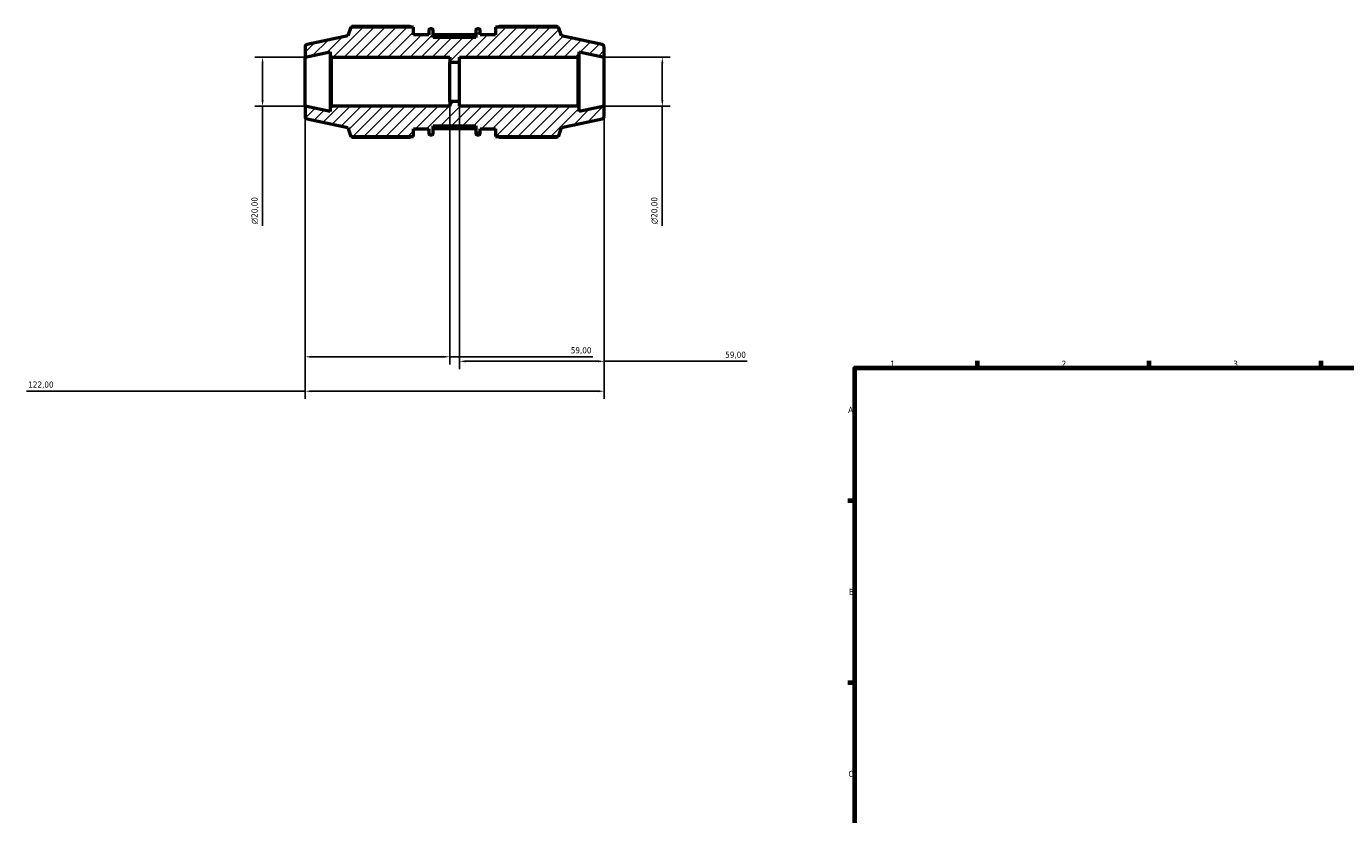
# Model space of a CAD drawing. Header units: millimetres. Extents: x -318 to 1159, y -13 to 722.
# Tile 2 of 8: x -318 to 220, y 392 to 713. Entities that reach past the tile are written whole.
import ezdxf

# ---------------------------------------------------------------- set-up
doc = ezdxf.new("R2010")
doc.units = ezdxf.units.MM
for name, color, linetype, lineweight in [('Border (ISO)', 7, 'Continuous', 70), ('Dimension (ISO)', 7, 'Continuous', 25), ('Hatch (ISO)', 7, 'Continuous', 18), ('Visible (ISO)', 7, 'Continuous', 50), ('Visible Narrow (ISO)', 7, 'Continuous', 35)]:
    doc.layers.add(name, color=color, linetype=linetype, lineweight=lineweight)
doc.styles.add('Note Text (ISO)', font='tahoma.ttf')
doc.dimstyles.new('Default (ISO)', dxfattribs={"dimtxt": 2.5, "dimasz": 2.5, "dimexe": 3.175, "dimexo": 0, "dimgap": 0.762, "dimtad": 1, "dimrnd": 1e-08, "dimzin": 0, "dimtxsty": 'Note Text (ISO)', "dimcen": 0.09, "dimdle": 10, "dimclrd": 256, "dimclre": 256, "dimclrt": 232, "dimazin": 0, "dimtfac": 1.40208, "dimtmove": 0, "dimatfit": 3, "dimfxl": 1, "dimtolj": 1, "dimtzin": 0, "dimlwd": -1, "dimlwe": -1, "dimarcsym": 0})

# ---------------------------------------------------------------- blocks, each defined once
blk = doc.blocks.new('Borders Default Border')
at = {"layer": 'Border (ISO)'}
for p, q in [((70.08, 574), (70.08, 576.9)), ((140.17, 574), (140.17, 576.9)), ((210.25, 574), (210.25, 576.9)), ((20, 519.75), (17.1, 519.75)), ((20, 445.5), (17.1, 445.5))]:
    blk.add_line(p, q, dxfattribs=at)
at = {"layer": 'Border (ISO)', "flags": 128}
blk.add_lwpolyline([(20, 20), (20, 574), (821, 574), (821, 20), (20, 20)], dxfattribs=at)
at = {"layer": 'Border (ISO)', "color": 232, "true_color": 0xca0064, "char_height": 2.5, "attachment_point": 7, "style": 'Note Text (ISO)'}
for s, insert in [('1', (34.48, 574.4)), ('2', (104.37, 574.4)), ('3', (174.43, 574.35)), ('A', (17.29, 555.62)), ('B', (17.59, 481.37)), ('C', (17.43, 407.08))]:
    blk.add_mtext(s, dxfattribs=dict(at, insert=insert))
blk = doc.blocks.new('*D7')
at = {"layer": 'Defpoints', "color": 0, "transparency": 16777216}
for p in [(-204.28, 680.66), (-82.28, 680.66), (-204.28, 564.47)]:
    blk.add_point(p, dxfattribs=at)
at = {"layer": 'Dimension (ISO)', "transparency": 16777216}
for p, q in [((-204.28, 680.66), (-204.28, 561.3)), ((-82.28, 680.66), (-82.28, 561.3)), ((-204.28, 564.47), (-318, 564.47)), ((-84.78, 564.47), (-201.78, 564.47))]:
    blk.add_line(p, q, dxfattribs=at)
for points in [[(-201.78, 564.89), (-201.78, 564.05), (-204.28, 564.47)], [(-84.78, 564.89), (-84.78, 564.05), (-82.28, 564.47)]]:
    blk.add_solid(points, dxfattribs=at)
at = {"layer": 'Dimension (ISO)', "color": 232, "true_color": 0xca0064, "transparency": 16777216, "insert": (-317.23, 568.41), "char_height": 2.5, "attachment_point": 1, "style": 'Note Text (ISO)'}
blk.add_mtext('\\A1;122,00', dxfattribs=at)
blk = doc.blocks.new('*D8')
at = {"layer": 'Defpoints', "color": 0, "transparency": 16777216}
for p in [(-82.28, 700.66), (-82.28, 680.66), (-58.53, 680.66)]:
    blk.add_point(p, dxfattribs=at)
at = {"layer": 'Dimension (ISO)', "transparency": 16777216}
for p, q in [((-82.28, 700.66), (-55.35, 700.66)), ((-58.53, 698.16), (-58.53, 683.16)), ((-82.28, 680.66), (-55.35, 680.66)), ((-58.53, 680.66), (-58.53, 631.84))]:
    blk.add_line(p, q, dxfattribs=at)
for points in [[(-58.94, 698.16), (-58.11, 698.16), (-58.53, 700.66)], [(-58.94, 683.16), (-58.11, 683.16), (-58.53, 680.66)]]:
    blk.add_solid(points, dxfattribs=at)
at = {"layer": 'Dimension (ISO)', "color": 232, "true_color": 0xca0064, "transparency": 16777216, "insert": (-63.05, 632.6), "char_height": 2.5, "attachment_point": 1, "rotation": 90, "style": 'Note Text (ISO)'}
blk.add_mtext('\\A1;\\fAIGDT|b0|i0;\\H2.5000;\\ln\\fTahoma|b0|i0;\\H2.5000;20,00', dxfattribs=at)
blk = doc.blocks.new('*D9')
at = {"layer": 'Defpoints', "color": 0, "transparency": 16777216}
for p in [(-204.28, 700.66), (-221.64, 680.66), (-204.28, 680.66)]:
    blk.add_point(p, dxfattribs=at)
at = {"layer": 'Dimension (ISO)', "transparency": 16777216}
for p, q in [((-204.28, 700.66), (-224.81, 700.66)), ((-221.64, 698.16), (-221.64, 683.16)), ((-204.28, 680.66), (-224.81, 680.66)), ((-221.64, 680.66), (-221.64, 631.84))]:
    blk.add_line(p, q, dxfattribs=at)
for points in [[(-222.05, 698.16), (-221.22, 698.16), (-221.64, 700.66)], [(-222.05, 683.16), (-221.22, 683.16), (-221.64, 680.66)]]:
    blk.add_solid(points, dxfattribs=at)
at = {"layer": 'Dimension (ISO)', "color": 232, "true_color": 0xca0064, "transparency": 16777216, "insert": (-226.16, 632.6), "char_height": 2.5, "attachment_point": 1, "rotation": 90, "style": 'Note Text (ISO)'}
blk.add_mtext('\\A1;\\fAIGDT|b0|i0;\\H2.5000;\\ln\\fTahoma|b0|i0;\\H2.5000;20,00', dxfattribs=at)
blk = doc.blocks.new('*D10')
at = {"layer": 'Defpoints', "color": 0, "transparency": 16777216}
for p in [(-204.28, 680.66), (-145.28, 682.66), (-145.28, 578.5)]:
    blk.add_point(p, dxfattribs=at)
at = {"layer": 'Dimension (ISO)', "transparency": 16777216}
for p, q in [((-204.28, 680.66), (-204.28, 575.32)), ((-145.28, 682.66), (-145.28, 575.32)), ((-201.78, 578.5), (-147.78, 578.5)), ((-145.28, 578.5), (-86.92, 578.5))]:
    blk.add_line(p, q, dxfattribs=at)
for points in [[(-201.78, 578.91), (-201.78, 578.08), (-204.28, 578.5)], [(-147.78, 578.91), (-147.78, 578.08), (-145.28, 578.5)]]:
    blk.add_solid(points, dxfattribs=at)
at = {"layer": 'Dimension (ISO)', "color": 232, "true_color": 0xca0064, "transparency": 16777216, "insert": (-95.88, 582.43), "char_height": 2.5, "attachment_point": 1, "style": 'Note Text (ISO)'}
blk.add_mtext('\\A1;59,00', dxfattribs=at)
blk = doc.blocks.new('*D11')
at = {"layer": 'Defpoints', "color": 0, "transparency": 16777216}
for p in [(-141.28, 682.66), (-82.28, 680.66), (-82.28, 576.66)]:
    blk.add_point(p, dxfattribs=at)
at = {"layer": 'Dimension (ISO)', "transparency": 16777216}
for p, q in [((-141.28, 682.66), (-141.28, 573.48)), ((-82.28, 680.66), (-82.28, 573.48)), ((-138.78, 576.66), (-84.78, 576.66)), ((-82.28, 576.66), (-23.92, 576.66))]:
    blk.add_line(p, q, dxfattribs=at)
for points in [[(-138.78, 577.07), (-138.78, 576.24), (-141.28, 576.66)], [(-84.78, 577.07), (-84.78, 576.24), (-82.28, 576.66)]]:
    blk.add_solid(points, dxfattribs=at)
at = {"layer": 'Dimension (ISO)', "color": 232, "true_color": 0xca0064, "transparency": 16777216, "insert": (-32.88, 580.59), "char_height": 2.5, "attachment_point": 1, "style": 'Note Text (ISO)'}
blk.add_mtext('\\A1;59,00', dxfattribs=at)

msp = doc.modelspace()

# ---------------------------------------------------------------- hatches: boundary and pattern name
at = {"layer": 'Hatch (ISO)'}
h = msp.add_hatch(dxfattribs=at)
h.set_pattern_fill('ANSI31', color=256, scale=25.4, style=0)
h.set_pattern_definition([(45, (0, 0), (-2.245064, 2.245064), [])])
edge = h.paths.add_edge_path()
edge.add_ellipse((-83.279, 676.466), major_axis=(0.208, -0.978), ratio=1, start_angle=0, end_angle=78)
edge.add_line((-82.279, 676.466), (-82.279, 680.656))
edge.add_line((-82.279, 680.656), (-92.446, 678.495))
edge.add_line((-92.446, 678.495), (-92.446, 680.056))
edge.add_line((-92.446, 680.056), (-93.046, 680.656))
edge.add_line((-93.046, 680.656), (-141.279, 680.656))
edge.add_line((-141.279, 680.656), (-141.279, 682.656))
edge.add_line((-141.279, 682.656), (-145.279, 682.656))
edge.add_line((-145.279, 682.656), (-145.279, 680.656))
edge.add_line((-145.279, 680.656), (-193.513, 680.656))
edge.add_line((-193.513, 680.656), (-194.113, 680.056))
edge.add_line((-194.113, 680.056), (-194.113, 678.495))
edge.add_line((-194.113, 678.495), (-204.279, 680.656))
edge.add_line((-204.279, 680.656), (-204.279, 676.466))
edge.add_ellipse((-203.279, 676.466), major_axis=(-1, 0), ratio=1, start_angle=0, end_angle=78)
edge.add_line((-203.487, 675.487), (-186.851, 671.951))
edge.add_line((-186.851, 671.951), (-185.676, 668.336))
edge.add_line((-185.676, 668.336), (-160.011, 668.336))
edge.add_line((-160.011, 668.336), (-160.011, 671.456))
edge.add_line((-160.011, 671.456), (-153.736, 671.456))
edge.add_line((-153.736, 671.456), (-153.736, 669.456))
edge.add_ellipse((-153.336, 669.456), major_axis=(-0.4, 0), ratio=1, start_angle=0, end_angle=90)
edge.add_line((-153.336, 669.056), (-152.393, 669.056))
edge.add_ellipse((-152.393, 669.456), major_axis=(0, -0.4), ratio=1, start_angle=0, end_angle=90)
edge.add_line((-151.993, 669.456), (-151.993, 672.656))
edge.add_line((-151.993, 672.656), (-134.565, 672.656))
edge.add_line((-134.565, 672.656), (-134.565, 669.456))
edge.add_ellipse((-134.165, 669.456), major_axis=(-0.4, 0), ratio=1, start_angle=0, end_angle=90)
edge.add_line((-134.165, 669.056), (-133.222, 669.056))
edge.add_ellipse((-133.222, 669.456), major_axis=(0, -0.4), ratio=1, start_angle=0, end_angle=90)
edge.add_line((-132.822, 669.456), (-132.822, 671.456))
edge.add_line((-132.822, 671.456), (-126.548, 671.456))
edge.add_line((-126.548, 671.456), (-126.548, 668.336))
edge.add_line((-126.548, 668.336), (-100.883, 668.336))
edge.add_line((-100.883, 668.336), (-99.708, 671.951))
edge.add_line((-99.708, 671.951), (-83.071, 675.487))
edge = h.paths.add_edge_path()
edge.add_ellipse((-83.279, 704.846), major_axis=(1, 0), ratio=1, start_angle=0, end_angle=78)
edge.add_line((-83.071, 705.824), (-99.708, 709.36))
edge.add_line((-99.708, 709.36), (-100.883, 712.976))
edge.add_line((-100.883, 712.976), (-126.548, 712.976))
edge.add_line((-126.548, 712.976), (-126.548, 709.856))
edge.add_line((-126.548, 709.856), (-132.822, 709.856))
edge.add_line((-132.822, 709.856), (-132.822, 711.856))
edge.add_ellipse((-133.222, 711.856), major_axis=(0.4, 0), ratio=1, start_angle=0, end_angle=90)
edge.add_line((-133.222, 712.256), (-134.165, 712.256))
edge.add_ellipse((-134.165, 711.856), major_axis=(0, 0.4), ratio=1, start_angle=0, end_angle=90)
edge.add_line((-134.565, 711.856), (-134.565, 708.656))
edge.add_line((-134.565, 708.656), (-151.993, 708.656))
edge.add_line((-151.993, 708.656), (-151.993, 711.856))
edge.add_ellipse((-152.393, 711.856), major_axis=(0.4, 0), ratio=1, start_angle=0, end_angle=90)
edge.add_line((-152.393, 712.256), (-153.336, 712.256))
edge.add_ellipse((-153.336, 711.856), major_axis=(0, 0.4), ratio=1, start_angle=0, end_angle=90)
edge.add_line((-153.736, 711.856), (-153.736, 709.856))
edge.add_line((-153.736, 709.856), (-160.011, 709.856))
edge.add_line((-160.011, 709.856), (-160.011, 712.976))
edge.add_line((-160.011, 712.976), (-185.676, 712.976))
edge.add_line((-185.676, 712.976), (-186.851, 709.36))
edge.add_line((-186.851, 709.36), (-203.487, 705.824))
edge.add_ellipse((-203.279, 704.846), major_axis=(-0.208, 0.978), ratio=1, start_angle=0, end_angle=78)
edge.add_line((-204.279, 704.846), (-204.279, 700.656))
edge.add_line((-204.279, 700.656), (-194.113, 702.817))
edge.add_line((-194.113, 702.817), (-194.113, 701.256))
edge.add_line((-194.113, 701.256), (-193.513, 700.656))
edge.add_line((-193.513, 700.656), (-145.279, 700.656))
edge.add_line((-145.279, 700.656), (-145.279, 698.656))
edge.add_line((-145.279, 698.656), (-141.279, 698.656))
edge.add_line((-141.279, 698.656), (-141.279, 700.656))
edge.add_line((-141.279, 700.656), (-93.046, 700.656))
edge.add_line((-93.046, 700.656), (-92.446, 701.256))
edge.add_line((-92.446, 701.256), (-92.446, 702.817))
edge.add_line((-92.446, 702.817), (-82.279, 700.656))
edge.add_line((-82.279, 700.656), (-82.279, 704.846))

# ---------------------------------------------------------------- linework, layer by layer
at = {"layer": 'Visible (ISO)'}
for p, q in [((-185.676, 712.976), (-186.851, 709.36)), ((-160.011, 712.976), (-185.676, 712.976)), ((-161.451, 713.238), (-185.13, 713.238)), ((-160.011, 709.856), (-160.011, 712.976)), ((-153.736, 711.856), (-153.736, 709.856)), ((-152.393, 712.256), (-153.336, 712.256)), ((-151.993, 708.656), (-151.993, 711.856)), ((-134.565, 711.856), (-134.565, 708.656)), ((-133.222, 712.256), (-134.165, 712.256)), ((-132.822, 709.856), (-132.822, 711.856)), ((-100.883, 712.976), (-126.548, 712.976)), ((-126.548, 712.976), (-126.548, 709.856)), ((-101.428, 713.238), (-125.108, 713.238)), ((-99.708, 709.36), (-100.883, 712.976)), ((-186.851, 709.36), (-203.487, 705.824)), ((-153.736, 709.856), (-160.011, 709.856)), ((-134.565, 709.803), (-151.993, 709.803)), ((-134.565, 708.656), (-151.993, 708.656)), ((-126.548, 709.856), (-132.822, 709.856)), ((-83.071, 705.824), (-99.708, 709.36)), ((-204.279, 704.846), (-204.279, 700.656)), ((-204.279, 700.656), (-194.113, 702.817)), ((-204.279, 680.656), (-204.279, 700.656)), ((-194.113, 702.817), (-194.113, 701.256)), ((-194.113, 701.256), (-193.513, 700.656)), ((-194.113, 701.256), (-194.113, 680.056)), ((-193.513, 700.656), (-145.279, 700.656)), ((-193.513, 680.656), (-193.513, 700.656)), ((-145.279, 700.656), (-145.279, 698.656)), ((-141.279, 698.656), (-141.279, 700.656)), ((-141.279, 700.656), (-93.046, 700.656)), ((-93.046, 700.656), (-92.446, 701.256)), ((-93.046, 700.656), (-93.046, 680.656)), ((-92.446, 701.256), (-92.446, 702.817)), ((-92.446, 702.817), (-82.279, 700.656)), ((-92.446, 680.056), (-92.446, 701.256)), ((-82.279, 700.656), (-82.279, 704.846)), ((-82.279, 680.656), (-82.279, 700.656)), ((-145.279, 698.656), (-141.279, 698.656)), ((-145.279, 682.656), (-145.279, 698.656)), ((-141.279, 682.656), (-141.279, 698.656)), ((-194.113, 678.495), (-204.279, 680.656)), ((-204.279, 680.656), (-204.279, 676.466)), ((-193.513, 680.656), (-194.113, 680.056)), ((-194.113, 680.056), (-194.113, 678.495)), ((-145.279, 680.656), (-193.513, 680.656)), ((-141.279, 682.656), (-145.279, 682.656)), ((-145.279, 682.656), (-145.279, 680.656)), ((-141.279, 680.656), (-141.279, 682.656)), ((-93.046, 680.656), (-141.279, 680.656)), ((-92.446, 680.056), (-93.046, 680.656)), ((-82.279, 680.656), (-92.446, 678.495)), ((-92.446, 678.495), (-92.446, 680.056)), ((-82.279, 676.466), (-82.279, 680.656)), ((-203.487, 675.487), (-186.851, 671.951)), ((-99.708, 671.951), (-83.071, 675.487)), ((-186.851, 671.951), (-185.676, 668.336)), ((-185.676, 668.336), (-160.011, 668.336)), ((-185.13, 668.074), (-161.451, 668.074)), ((-160.011, 668.336), (-160.011, 671.456)), ((-160.011, 671.456), (-153.736, 671.456)), ((-153.736, 671.456), (-153.736, 669.456)), ((-153.336, 669.056), (-152.393, 669.056)), ((-151.993, 669.456), (-151.993, 672.656)), ((-151.993, 672.656), (-134.565, 672.656)), ((-134.565, 671.509), (-151.993, 671.509)), ((-134.565, 672.656), (-134.565, 669.456)), ((-134.165, 669.056), (-133.222, 669.056)), ((-132.822, 669.456), (-132.822, 671.456)), ((-132.822, 671.456), (-126.548, 671.456)), ((-126.548, 671.456), (-126.548, 668.336)), ((-126.548, 668.336), (-100.883, 668.336)), ((-125.108, 668.074), (-101.428, 668.074)), ((-100.883, 668.336), (-99.708, 671.951))]:
    msp.add_line(p, q, dxfattribs=at)
for centre, radius, start, end in [((-153.336, 711.856), 0.4, 90, 180), ((-152.393, 711.856), 0.4, 0, 90), ((-134.165, 711.856), 0.4, 90, 180), ((-133.222, 711.856), 0.4, 0, 90), ((-203.279, 704.846), 1, 102, 180), ((-83.279, 704.846), 1, 0, 78), ((-203.279, 676.466), 1, 180, 258), ((-83.279, 676.466), 1, 282, 0), ((-153.336, 669.456), 0.4, 180, 270), ((-152.393, 669.456), 0.4, 270, 0), ((-134.165, 669.456), 0.4, 180, 270), ((-133.222, 669.456), 0.4, 270, 0)]:
    msp.add_arc(centre, radius, start, end, dxfattribs=at)
for points, weights in [([(-185.13, 713.238), (-185.199, 713.106), (-185.266, 712.976)], [1, 1.00123635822, 1.00232572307]), ([(-161.451, 713.238), (-161.238, 713.106), (-161.032, 712.976)], [1.01761222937, 1.01540885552, 1.01306013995]), ([(-125.526, 712.976), (-125.32, 713.106), (-125.108, 713.238)], [1.01306013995, 1.01540885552, 1.01761222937]), ([(-101.292, 712.976), (-101.359, 713.106), (-101.428, 713.238)], [1.00232572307, 1.00123635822, 1]), ([(-185.266, 668.336), (-185.199, 668.206), (-185.13, 668.074)], [1.00232572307, 1.00123635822, 1]), ([(-161.032, 668.336), (-161.238, 668.206), (-161.451, 668.074)], [1.01306013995, 1.01540885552, 1.01761222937]), ([(-125.108, 668.074), (-125.32, 668.206), (-125.526, 668.336)], [1.01761222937, 1.01540885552, 1.01306013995]), ([(-101.428, 668.074), (-101.359, 668.206), (-101.292, 668.336)], [1, 1.00123635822, 1.00232572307])]:
    msp.add_rational_spline(points, weights, degree=2, dxfattribs=at)
at = {"layer": 'Visible Narrow (ISO)'}
for p, q in [((-151.122, 709.603), (-135.436, 709.603)), ((-135.436, 671.709), (-151.122, 671.709))]:
    msp.add_line(p, q, dxfattribs=at)

# ---------------------------------------------------------------- block references
msp.add_blockref('Borders Default Border', (0, 0))

# ---------------------------------------------------------------- dimensions: what is measured, and where the dimension line sits
at = {"layer": 'Dimension (ISO)'}
for base, p1, p2, picture, middle in [((-221.637, 680.656), (-204.279, 700.656), (-204.279, 680.656), '*D9', (-221.637, 638.156)), ((-58.525, 680.656), (-82.279, 700.656), (-82.279, 680.656), '*D8', (-58.525, 638.156))]:
    dim = msp.add_linear_dim(base=base, p1=p1, p2=p2, angle=90, text='\\fAIGDT|b0|i0;\\H2.5000;\\ln\\fTahoma|b0|i0;\\H2.5000;<>', dimstyle='Default (ISO)', override={"dimdec": 2, "dimtp": 0, "dimtm": 0, "dimtdec": 2, "dimtofl": 0, "dimatfit": 2}, dxfattribs=at)
    dim.commit()
    dim.dimension.update_dxf_attribs({"geometry": picture, "text_midpoint": middle, "dimtype": 160})
for base, p1, p2, picture, middle in [((-204.279, 564.471), (-82.279, 680.656), (-204.279, 680.656), '*D7', (-312.279, 564.471)), ((-145.279, 578.497), (-204.279, 680.656), (-145.279, 682.656), '*D10', (-91.779, 578.497)), ((-82.279, 576.656), (-141.279, 682.656), (-82.279, 680.656), '*D11', (-28.779, 576.656))]:
    dim = msp.add_linear_dim(base=base, p1=p1, p2=p2, angle=180, dimstyle='Default (ISO)', override={"dimdec": 2, "dimtp": 0, "dimtm": 0, "dimtdec": 2, "dimtofl": 0, "dimatfit": 2}, dxfattribs=at)
    dim.commit()
    dim.dimension.update_dxf_attribs({"geometry": picture, "text_midpoint": middle, "dimtype": 160})

doc.saveas('drawing.dxf')
